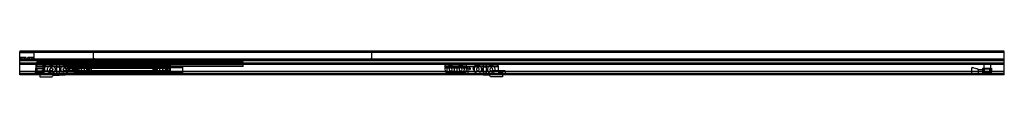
# Model space of a CAD drawing. Header units: millimetres. Extents: x 0 to 2700, y -5 to 64.
import ezdxf

# ---------------------------------------------------------------- set-up
doc = ezdxf.new("R2010")
doc.units = ezdxf.units.MM
doc.header["$LTSCALE"] = 10
doc.linetypes.add('ALLCAD_Strich', pattern=[0.2, 0.15, -0.05])
doc.layers.add('BESCH_KONT_sich_schn_ansi_2d', color=40, linetype='Continuous')

msp = doc.modelspace()

# ---------------------------------------------------------------- linework, layer by layer
at = {"layer": 'BESCH_KONT_sich_schn_ansi_2d', "linetype": 'ALLCAD_Strich', "extrusion": (0, 1, -2.22045e-16)}
for p, q in [((2700, 64.5), (0, 64.5)), ((0, 42.7), (0, 64.5)), ((2700, 61.5), (0, 61.5)), ((40, 60), (0, 60)), ((40, 40), (40, 60)), ((202, 45), (202, 61.5)), ((966, 61.5), (202, 61.5)), ((966, 45), (966, 61.5)), ((2700, 42.7), (2700, 64.5)), ((2700, 42.7), (0, 42.7)), ((0, 42), (0, 42.7)), ((40, 42.5), (0, 42.5)), ((2700, 42), (0, 42)), ((0, 2), (0, 42)), ((40, 41), (0, 41)), ((2700, 40.9), (0, 40.9)), ((2700, 40.2), (0, 40.2)), ((40, 40), (0, 40)), ((2700, 40), (0, 40)), ((2700, 38.5), (0, 38.5)), ((0, 32), (0, 32)), ((0, 32), (0, 32)), ((0, 32), (0, 32)), ((0, 32), (0, 32)), ((0, 32), (0, 32)), ((0, 32), (0, 32)), ((0, 32), (0, 32)), ((0, 32), (0, 32)), ((0, 32), (0, 32)), ((0, 32), (0, 32)), ((0, 32), (0, 32)), ((0, 32), (0, 32)), ((0, 32), (0, 32)), ((0, 32), (0, 32)), ((0, 32), (0, 32)), ((0, 32), (0, 32)), ((0, 32), (0, 32)), ((0, 32), (0, 32)), ((0, 32), (0, 32)), ((0, 32), (0, 32)), ((0, 32), (0, 32)), ((0, 32), (0, 32)), ((0, 32), (0, 32)), ((0, 32), (0, 32)), ((0, 32), (0, 32)), ((0, 32), (0, 32)), ((0, 32), (0, 32)), ((0, 32), (0, 32)), ((0, 32), (0, 32)), ((0, 32), (0, 32)), ((0, 32), (0, 32)), ((2700, 32), (0, 32)), ((2700, 29.5), (0, 29.5)), ((2700, 28), (0, 28)), ((10, 47.5), (2.5, 47.5)), ((2.5, 42.5), (2.5, 47.5)), ((7, 41), (7, 47.5)), ((17.5, 47.5), (10, 47.5)), ((13, 41), (13, 47.5)), ((17.5, 42.5), (17.5, 47.5)), ((30, 47.5), (22.5, 47.5)), ((22.5, 42.5), (22.5, 47.5)), ((27, 41), (27, 47.5)), ((37.5, 47.5), (30, 47.5)), ((33, 41), (33, 47.5)), ((37.5, 42.5), (37.5, 47.5)), ((40, 41), (40, 41)), ((40, 41), (40, 41)), ((40, 41), (40, 41)), ((40, 41), (40, 41)), ((40, 41), (40, 41)), ((40, 41), (40, 41)), ((40, 41), (40, 41)), ((40, 41), (40, 41)), ((40, 41), (40, 41)), ((40, 41), (40, 41)), ((40, 41), (40, 41)), ((40, 41), (40, 41)), ((40, 41), (40, 41)), ((40, 41), (40, 41)), ((40, 41), (40, 41)), ((40, 41), (40, 41)), ((40, 41), (40, 41)), ((40, 41), (40, 41)), ((40, 41), (40, 41)), ((40, 41), (40, 41)), ((40, 41), (40, 41)), ((40, 41), (40, 41)), ((40, 41), (40, 41)), ((40, 41), (40, 41)), ((40, 41), (40, 41)), ((40, 41), (40, 41)), ((40, 41), (40, 41)), ((40, 41), (40, 41)), ((40, 41), (40, 41)), ((40, 41), (40, 41)), ((40, 41), (40, 41)), ((40, 41), (40, 41)), ((40, 41), (40, 41)), ((40, 41), (40, 41)), ((45.5, 16), (45.5, 29)), ((64.5, 29), (45.5, 29)), ((613, 36.4), (47, 36.4)), ((47, 30.4), (47, 36.4)), ((613, 35.9), (47, 35.9)), ((613, 31.9), (47, 31.9)), ((613, 31.4), (47, 31.4)), ((613, 30.9), (47, 30.9)), ((613, 30.4), (47, 30.4)), ((47, 28.9), (47, 30.4)), ((613, 28.9), (47, 28.9)), ((47, 22.9), (47, 28.9)), ((47, 27.9), (47, 27.9)), ((47, 27.9), (47, 27.9)), ((47, 27.9), (47, 27.9)), ((47, 27.9), (47, 27.9)), ((47, 27.9), (47, 27.9)), ((47, 27.9), (47, 27.9)), ((47, 27.9), (47, 27.9)), ((47, 27.9), (47, 27.9)), ((47, 27.9), (47, 27.9)), ((47, 27.9), (613, 27.9)), ((47, 27.9), (47, 27.9)), ((47, 27.9), (47, 27.9)), ((47, 27.9), (47, 27.9)), ((47, 27.9), (47, 27.9)), ((47, 27.9), (47, 27.9)), ((47, 27.9), (47, 27.9)), ((47, 27.9), (47, 27.9)), ((47, 27.9), (47, 27.9)), ((47, 27.9), (47, 27.9)), ((47, 27.9), (47, 27.9)), ((47, 27.9), (47, 27.9)), ((47, 27.9), (47, 27.9)), ((47, 27.9), (47, 27.9)), ((47, 27.9), (47, 27.9)), ((47, 27.9), (47, 27.9)), ((47, 27.9), (47, 27.9)), ((47, 27.9), (47, 27.9)), ((47, 27.9), (47, 27.9)), ((47, 27.9), (47, 27.9)), ((47, 27.9), (47, 27.9)), ((47, 27.9), (47, 27.9)), ((64.5, 36.4), (64.5, 31.9)), ((64.5, 29), (64.5, 30.9)), ((64.5, 16), (64.5, 29)), ((67.5, 36.4), (67.5, 31.9)), ((67.5, 27.9), (67.5, 30.9)), ((72.6, 27.9), (130.6, 27.9)), ((101, 27.9), (101, 19.6)), ((109, 27.9), (109, 19.8)), ((413.6, 27.9), (130.6, 27.9)), ((130.6, 23.9), (130.6, 27.9)), ((130.6, 27.9), (130.6, 23.9)), ((134.5, 36.4), (134.5, 31.9)), ((134.5, 27.9), (134.5, 30.9)), ((137.5, 36.4), (137.5, 31.9)), ((137.5, 27.9), (137.5, 30.9)), ((202, 45), (205, 45)), ((204.5, 36.4), (204.5, 31.9)), ((204.5, 27.9), (204.5, 30.9)), ((205, 45), (205, 45)), ((205, 45), (205, 45)), ((205, 45), (205, 45)), ((205, 45), (205, 45)), ((205, 45), (205, 45)), ((205, 45), (205, 45)), ((205, 45), (205, 45)), ((205, 45), (205, 45)), ((205, 45), (205, 45)), ((205, 45), (205, 45)), ((205, 45), (205, 45)), ((205, 45), (205, 45)), ((205, 45), (205, 45)), ((205, 45), (205, 45)), ((205, 45), (205, 45)), ((205, 45), (205, 45)), ((205, 45), (205, 45)), ((205, 45), (205, 45)), ((205, 45), (205, 45)), ((205, 45), (205, 45)), ((205, 45), (205, 45)), ((205, 45), (205, 45)), ((205, 45), (205, 45)), ((205, 45), (205, 45)), ((205, 45), (205, 45)), ((205, 45), (205, 45)), ((205, 45), (205, 45)), ((205, 45), (205, 45)), ((205, 45), (205, 45)), ((205, 45), (205, 45)), ((205, 45), (205, 40)), ((963, 40), (205, 40)), ((207.5, 36.4), (207.5, 31.9)), ((207.5, 27.9), (207.5, 30.9)), ((310.5, 36.4), (310.5, 31.9)), ((310.5, 27.9), (310.5, 30.9)), ((313.5, 36.4), (313.5, 31.9)), ((313.5, 27.9), (313.5, 30.9)), ((380.5, 36.4), (380.5, 31.9)), ((380.5, 27.9), (380.5, 30.9)), ((383.5, 36.4), (383.5, 31.9)), ((383.5, 27.9), (383.5, 30.9)), ((413.6, 23.9), (413.6, 27.9)), ((450.5, 36.4), (450.5, 31.9)), ((450.5, 27.9), (450.5, 30.9)), ((453.5, 36.4), (453.5, 31.9)), ((453.5, 27.9), (453.5, 30.9)), ((520.5, 36.4), (520.5, 31.9)), ((520.5, 27.9), (520.5, 30.9)), ((523.5, 36.4), (523.5, 31.9)), ((523.5, 27.9), (523.5, 30.9)), ((590.5, 36.4), (590.5, 31.9)), ((590.5, 27.9), (590.5, 30.9)), ((593.5, 36.4), (593.5, 31.9)), ((593.5, 27.9), (593.5, 30.9)), ((613, 30.4), (613, 36.4)), ((613, 28.9), (613, 30.4)), ((613, 22.9), (613, 28.9)), ((963, 40), (963, 45)), ((963, 45), (966, 45)), ((1165.4, 27.9), (1165.4, 23.9)), ((1165.4, 27.9), (1225.4, 27.9)), ((1225.4, 27.9), (1225.4, 23.9)), ((1249.4, 23.9), (1249.4, 27.9)), ((1249.4, 27.9), (1307.4, 27.9)), ((1271, 27.9), (1271, 19.8)), ((1279, 27.9), (1279, 19.6)), ((2643.5, 29), (2643.5, 16)), ((2643.5, 29), (2662.5, 29)), ((2662.5, 29), (2662.5, 16)), ((2700, 42), (2700, 42.7)), ((2700, 2), (2700, 42)), ((2700, 9), (0, 9)), ((2700, 4), (0, 4)), ((2700, 2.5), (0, 2.5)), ((2700, 2), (0, 2)), ((0, 0), (0, 2)), ((2700, 0), (0, 0)), ((45.5, 18), (43, 18)), ((43, 18), (43, 8.5)), ((43, 8.5), (47.3, 8.5)), ((43, 5), (43, 8.5)), ((43, 8), (45, 8)), ((43, 6.5), (45, 6.5)), ((43, 5), (43, 5)), ((43, 5), (43, 5)), ((43, 5), (43, 5)), ((43, 5), (43, 5)), ((43, 5), (43, 5)), ((43, 5), (43, 5)), ((43, 5), (43, 5)), ((43, 5), (43, 5)), ((43, 5), (43, 5)), ((43, 5), (43, 5)), ((43, 5), (43, 5)), ((43, 5), (43, 5)), ((43, 5), (43, 5)), ((43, 5), (43, 5)), ((43, 5), (43, 5)), ((43, 5), (43, 5)), ((43, 5), (43, 5)), ((43, 5), (43, 5)), ((43, 5), (43, 5)), ((43, 5), (43, 5)), ((43, 5), (43, 5)), ((43, 5), (43, 5)), ((43, 5), (43, 5)), ((43, 5), (43, 5)), ((43, 5), (43, 5)), ((43, 5), (43, 5)), ((43, 5), (43, 5)), ((43, 5), (43, 5)), ((43, 5), (43, 5)), ((43, 5), (43, 5)), ((43, 0), (43, 5)), ((43, 5), (67, 5)), ((45, 3), (43, 3)), ((45, 3), (43, 3)), ((45, 8.5), (45, 16)), ((45, 16), (45.5, 16)), ((45, 6.5), (45, 8.5)), ((47.3, 6.5), (45, 6.5)), ((45, 6.5), (45, 3)), ((45, 6.5), (45, 3)), ((45.3, 14.5), (47.3, 14.5)), ((45.3, 6.5), (45.3, 14.5)), ((64.5, 18), (45.5, 18)), ((64.5, 16), (45.5, 16)), ((47, 23.9), (613, 23.9)), ((613, 22.9), (47, 22.9)), ((47, 22.4), (47, 22.9)), ((151, 22.4), (47, 22.4)), ((47.3, 14.5), (47.3, 8.5)), ((47.3, 6.5), (47.3, 8.5)), ((47.3, 8.5), (47.3, 6.5)), ((47.3, 8.5), (62.8, 8.5)), ((47.3, 6.5), (62.8, 6.5)), ((62.8, 6.5), (47.3, 6.5)), ((49.1, 0.9), (49.1, 10.9)), ((49.1, 10.9), (85.1, 10.9)), ((49.1, 0.9), (85.1, 0.9)), ((50, 0), (50, 6.5)), ((52.5, 6.5), (52.5, 8.5)), ((52.8, 16), (52.8, 18)), ((53.3, 6.5), (53.3, 8.5)), ((67.6, 8.4), (55.6, 8.4)), ((55.6, 8.4), (55.6, 0)), ((55.6, 0.9), (85.1, 0.9)), ((55.6, 0), (55.6, -5.1)), ((56.8, 6.5), (56.8, 8.5)), ((57.3, 16), (57.3, 18)), ((57.5, 6.5), (57.5, 8.5)), ((60, 0), (60, 6.5)), ((62.8, 14.5), (64.8, 14.5)), ((62.8, 8.5), (62.8, 14.5)), ((62.8, 8.5), (67, 8.5)), ((62.8, 8.5), (62.8, 6.5)), ((62.8, 6.5), (62.8, 8.5)), ((65, 6.5), (62.8, 6.5)), ((67, 18), (64.5, 18)), ((64.5, 16), (65, 16)), ((64.8, 14.5), (64.8, 6.5)), ((65, 16), (65, 8.5)), ((65, 6.5), (65, 8.5)), ((65, 8), (67, 8)), ((65, 6.5), (67, 6.5)), ((65, 3), (65, 6.5)), ((65, 3), (65, 6.5)), ((67, 3), (65, 3)), ((67, 3), (65, 3)), ((67, 8.5), (67, 18)), ((67, 5), (67, 8.5)), ((67, 0), (67, 5)), ((67.6, 21.9), (67.6, 22.9)), ((67.6, 21.9), (67.6, 8.4)), ((150.6, 21.9), (67.6, 21.9)), ((67.6, 10.9), (85.1, 10.9)), ((67.6, 8.4), (67.6, 8.4)), ((67.6, 8.4), (67.6, 8.4)), ((67.6, 8.4), (67.6, 8.4)), ((67.6, 8.4), (67.6, 8.4)), ((67.6, 8.4), (67.6, 8.4)), ((67.6, 8.4), (67.6, 8.4)), ((67.6, 8.4), (67.6, 8.4)), ((67.6, 8.4), (67.6, 8.4)), ((67.6, 8.4), (67.6, 8.4)), ((67.6, 8.4), (67.6, 8.4)), ((67.6, 8.4), (67.6, 8.4)), ((67.6, 8.4), (67.6, 8.4)), ((67.6, 8.4), (67.6, 8.4)), ((67.6, 8.4), (67.6, 8.4)), ((67.6, 8.4), (67.6, 8.4)), ((67.6, 8.4), (67.6, 8.4)), ((67.6, 8.4), (67.6, 8.4)), ((67.7, 23.9), (130.6, 23.9)), ((85.1, 0.9), (85.1, 10.9)), ((85.1, 0.9), (85.1, 10.9)), ((101, 19.6), (101, 10.2)), ((101, 10.2), (101, -0.6)), ((103.6, 21.9), (103.6, 23.9)), ((106.4, 23.9), (106.4, 21.9)), ((106.6, -0.6), (117.2, 0)), ((109, 19.8), (109, 10)), ((109, 10), (109, -0.5)), ((117.2, 0), (145.9, 1.6)), ((413.6, 26.9), (130.6, 26.9)), ((130.6, 18.4), (130.6, 23.9)), ((413.6, 23.9), (130.6, 23.9)), ((130.6, 0.8), (130.6, 23.9)), ((134.3, 18.4), (130.6, 18.4)), ((133.7, 17.6), (130.6, 17.6)), ((413.6, 10.6), (130.6, 10.6)), ((413.6, 9.9), (130.6, 9.9)), ((130.6, 7.9), (130.6, 9.9)), ((413.6, 7.9), (130.6, 7.9)), ((144.3, 18.4), (136.9, 18.4)), ((143.7, 17.6), (137.5, 17.6)), ((413.6, 18.4), (146.9, 18.4)), ((413.6, 17.6), (147.5, 17.6)), ((150.6, 23.9), (150.6, 21.9)), ((150.6, 19.4), (150.6, 21.9)), ((150.6, 19.4), (195.6, 19.4)), ((150.6, 8.9), (150.6, 19.4)), ((195.6, 8.9), (150.6, 8.9)), ((150.6, 6.6), (150.6, 8.9)), ((151, 22.4), (151, 21.9)), ((447, 22.4), (151, 22.4)), ((151, 21.9), (151, 19.4)), ((447, 21.9), (151, 21.9)), ((447, 20.4), (151, 20.4)), ((151, 19.4), (151, 8.9)), ((151, 8.9), (151, 0)), ((151, 7.9), (447, 7.9)), ((151, 6.9), (447, 6.9)), ((447, 5.4), (151, 5.4)), ((447, 1.4), (151, 1.4)), ((151, 0), (151, -0.1)), ((447, 19.4), (195.6, 19.4)), ((195.6, 19.4), (195.6, 8.9)), ((195.6, 19.4), (195.6, 19.4)), ((195.6, 19.4), (195.6, 19.4)), ((195.6, 19.4), (195.6, 19.4)), ((195.6, 19.4), (195.6, 19.4)), ((195.6, 19.4), (195.6, 19.4)), ((195.6, 19.4), (195.6, 19.4)), ((195.6, 19.4), (195.6, 19.4)), ((195.6, 19.4), (195.6, 19.4)), ((195.6, 19.4), (195.6, 19.4)), ((195.6, 19.4), (195.6, 19.4)), ((195.6, 19.4), (195.6, 19.4)), ((195.6, 19.4), (195.6, 19.4)), ((195.6, 19.4), (195.6, 19.4)), ((195.6, 19.4), (195.6, 19.4)), ((195.6, 19.4), (195.6, 19.4)), ((195.6, 19.4), (195.6, 19.4)), ((195.6, 19.4), (195.6, 19.4)), ((195.6, 19.4), (195.6, 19.4)), ((195.6, 19.4), (195.6, 19.4)), ((195.6, 19.4), (195.6, 19.4)), ((195.6, 19.4), (195.6, 19.4)), ((195.6, 19.4), (195.6, 19.4)), ((195.6, 19.4), (195.6, 19.4)), ((447, 8.9), (195.6, 8.9)), ((204.5, 5.4), (204.5, 7.9)), ((207.5, 5.4), (207.5, 7.9)), ((310.5, 5.4), (310.5, 7.9)), ((313.5, 5.4), (313.5, 7.9)), ((365.6, 19.4), (410.6, 19.4)), ((365.6, 8.9), (365.6, 19.4)), ((410.6, 8.9), (365.6, 8.9)), ((380.5, 5.4), (380.5, 7.9)), ((383.5, 5.4), (383.5, 7.9)), ((410.6, 19.4), (410.6, 8.9)), ((410.6, 19.4), (410.6, 19.4)), ((410.6, 19.4), (410.6, 19.4)), ((410.6, 19.4), (410.6, 19.4)), ((410.6, 19.4), (410.6, 19.4)), ((410.6, 19.4), (410.6, 19.4)), ((410.6, 19.4), (410.6, 19.4)), ((410.6, 19.4), (410.6, 19.4)), ((410.6, 19.4), (410.6, 19.4)), ((410.6, 19.4), (410.6, 19.4)), ((410.6, 19.4), (410.6, 19.4)), ((410.6, 19.4), (410.6, 19.4)), ((410.6, 19.4), (410.6, 19.4)), ((410.6, 19.4), (410.6, 19.4)), ((410.6, 19.4), (410.6, 19.4)), ((410.6, 19.4), (410.6, 19.4)), ((410.6, 19.4), (410.6, 19.4)), ((410.6, 19.4), (410.6, 19.4)), ((410.6, 19.4), (410.6, 19.4)), ((410.6, 19.4), (410.6, 19.4)), ((410.6, 19.4), (410.6, 19.4)), ((410.6, 19.4), (410.6, 19.4)), ((410.6, 19.4), (410.6, 19.4)), ((410.6, 19.4), (410.6, 19.4)), ((413.6, 18.4), (413.6, 23.9)), ((413.6, 17.6), (413.6, 18.4)), ((413.6, 10.6), (413.6, 17.6)), ((413.6, 9.9), (413.6, 10.6)), ((413.6, 7.9), (413.6, 9.9)), ((613, 22.4), (447, 22.4)), ((447, 21.9), (447, 22.4)), ((447, 19.4), (447, 21.9)), ((447, 8.9), (447, 19.4)), ((447, 0), (447, 8.9)), ((447, -0.1), (447, 0)), ((613, 22.4), (613, 22.9)), ((1165.4, 23.9), (1165.4, 21.9)), ((1165.4, 23.9), (1225.4, 23.9)), ((1165.4, 21.9), (1165.4, 18.4)), ((1165.4, 21.9), (1225.4, 21.9)), ((1180, 18.4), (1165.4, 18.4)), ((1165.4, 18.4), (1165.4, 16.6)), ((1165.4, 16.6), (1168.4, 6.6)), ((1168.4, 6.6), (1222.4, 6.6)), ((1207, 18.4), (1183.8, 18.4)), ((1225.4, 18.4), (1210.8, 18.4)), ((1225.4, 16.6), (1222.4, 6.6)), ((1225.4, 23.9), (1225.4, 21.9)), ((1225.4, 21.9), (1225.4, 21.9)), ((1225.4, 21.9), (1225.4, 21.9)), ((1225.4, 21.9), (1225.4, 21.9)), ((1225.4, 21.9), (1225.4, 21.9)), ((1225.4, 21.9), (1225.4, 21.9)), ((1225.4, 21.9), (1225.4, 21.9)), ((1225.4, 21.9), (1225.4, 21.9)), ((1225.4, 21.9), (1225.4, 21.9)), ((1225.4, 21.9), (1225.4, 21.9)), ((1225.4, 21.9), (1225.4, 21.9)), ((1225.4, 21.9), (1225.4, 21.9)), ((1225.4, 21.9), (1225.4, 21.9)), ((1225.4, 21.9), (1225.4, 21.9)), ((1225.4, 21.9), (1225.4, 21.9)), ((1225.4, 21.9), (1225.4, 21.9)), ((1225.4, 21.9), (1225.4, 21.9)), ((1225.4, 21.9), (1225.4, 21.9)), ((1225.4, 21.9), (1225.4, 21.9)), ((1225.4, 21.9), (1225.4, 21.9)), ((1225.4, 21.9), (1225.4, 21.9)), ((1225.4, 21.9), (1225.4, 21.9)), ((1225.4, 21.9), (1225.4, 21.9)), ((1225.4, 21.9), (1225.4, 21.9)), ((1225.4, 21.9), (1225.4, 18.4)), ((1225.4, 18.4), (1225.4, 16.6)), ((1229.4, 23.9), (1249.4, 23.9)), ((1229.4, 21.9), (1229.4, 23.9)), ((1229.4, 21.9), (1229.4, 21.9)), ((1229.4, 21.9), (1229.4, 21.9)), ((1229.4, 21.9), (1229.4, 21.9)), ((1229.4, 21.9), (1229.4, 21.9)), ((1229.4, 21.9), (1229.4, 21.9)), ((1229.4, 21.9), (1229.4, 21.9)), ((1229.4, 21.9), (1229.4, 21.9)), ((1229.4, 21.9), (1229.4, 21.9)), ((1229.4, 21.9), (1229.4, 21.9)), ((1229.4, 21.9), (1229.4, 21.9)), ((1229.4, 21.9), (1229.4, 21.9)), ((1229.4, 21.9), (1229.4, 21.9)), ((1229.4, 21.9), (1229.4, 21.9)), ((1229.4, 21.9), (1229.4, 21.9)), ((1229.4, 21.9), (1229.4, 21.9)), ((1229.4, 21.9), (1229.4, 21.9)), ((1229.4, 21.9), (1229.4, 21.9)), ((1229.4, 21.9), (1229.4, 21.9)), ((1229.4, 21.9), (1229.4, 21.9)), ((1229.4, 21.9), (1229.4, 21.9)), ((1229.4, 21.9), (1229.4, 21.9)), ((1229.4, 21.9), (1229.4, 21.9)), ((1229.4, 21.9), (1229.4, 21.9)), ((1229.4, 21.9), (1229.4, 21.9)), ((1229.4, 21.9), (1229.4, 21.9)), ((1312.4, 21.9), (1229.4, 21.9)), ((1229.4, 6.6), (1229.4, 21.9)), ((1262.8, 0), (1234.1, 1.6)), ((1249.4, 23.9), (1312.3, 23.9)), ((1273.4, -0.6), (1262.8, 0)), ((1271, 19.8), (1271, 10)), ((1271, 10), (1271, -0.5)), ((1273.6, 21.9), (1273.6, 23.9)), ((1276.4, 23.9), (1276.4, 21.9)), ((1279, 19.6), (1279, 10.2)), ((1279, 10.2), (1279, -0.6)), ((1294.9, 10.9), (1294.9, 5.9)), ((1312.4, 10.9), (1294.9, 10.9)), ((1294.9, 10.9), (1294.9, 5.9)), ((1330.9, 10.9), (1294.9, 10.9)), ((1294.9, 5.9), (1294.9, 0.9)), ((1294.9, 5.9), (1294.9, 0.9)), ((1324.4, 0.9), (1294.9, 0.9)), ((1330.9, 0.9), (1294.9, 0.9)), ((1312.4, 22.9), (1312.4, 21.9)), ((1312.4, 21.9), (1312.4, 8.4)), ((1312.4, 8.4), (1324.4, 8.4)), ((1324.4, 8.4), (1324.4, 0)), ((1324.4, 0), (1324.4, -5.1)), ((1330.9, 10.9), (1330.9, 5.9)), ((1330.9, 5.9), (1330.9, 0.9)), ((2611, 0), (2611, 20)), ((2629, 15), (2611, 20)), ((2629, 5), (2611, 0)), ((2629, 5), (2629, 15)), ((2629, 15), (2641, 15)), ((2629, 5), (2641, 5)), ((2641, 8.5), (2641, 18)), ((2641, 18), (2643.5, 18)), ((2641, 8.5), (2645.2, 8.5)), ((2641, 5), (2641, 8.5)), ((2641, 8), (2643, 8)), ((2641, 6.5), (2643, 6.5)), ((2641, 5), (2665, 5)), ((2641, 0), (2641, 5)), ((2643, 3), (2641, 3)), ((2643, 3), (2641, 3)), ((2643, 16), (2643, 8.5)), ((2643.5, 16), (2643, 16)), ((2643, 6.5), (2643, 8.5)), ((2645.2, 6.5), (2643, 6.5)), ((2643, 6.5), (2643, 3)), ((2643, 6.5), (2643, 3)), ((2643.2, 14.5), (2645.2, 14.5)), ((2643.2, 6.5), (2643.2, 14.5)), ((2643.5, 18), (2662.5, 18)), ((2643.5, 16), (2662.5, 16)), ((2645.2, 14.5), (2645.2, 8.5)), ((2645.2, 6.5), (2645.2, 8.5)), ((2645.2, 8.5), (2645.2, 6.5)), ((2660.7, 8.5), (2645.2, 8.5)), ((2645.2, 6.5), (2660.7, 6.5)), ((2645.2, 6.5), (2660.7, 6.5)), ((2648, 0), (2648, 6.5)), ((2650.5, 6.5), (2650.5, 8.5)), ((2650.8, 16), (2650.8, 18)), ((2651.2, 6.5), (2651.2, 8.5)), ((2654.7, 6.5), (2654.7, 8.5)), ((2655.2, 16), (2655.2, 18)), ((2655.5, 6.5), (2655.5, 8.5)), ((2658, 0), (2658, 6.5)), ((2660.7, 14.5), (2662.7, 14.5)), ((2660.7, 8.5), (2660.7, 14.5)), ((2660.7, 6.5), (2660.7, 8.5)), ((2660.7, 8.5), (2665, 8.5)), ((2660.7, 8.5), (2660.7, 6.5)), ((2663, 6.5), (2660.7, 6.5)), ((2662.5, 18), (2665, 18)), ((2663, 16), (2662.5, 16)), ((2662.7, 14.5), (2662.7, 6.5)), ((2663, 8.5), (2663, 16)), ((2663, 6.5), (2663, 8.5)), ((2663, 8), (2665, 8)), ((2663, 6.5), (2665, 6.5)), ((2663, 3), (2663, 6.5)), ((2663, 3), (2663, 6.5)), ((2665, 3), (2663, 3)), ((2665, 3), (2663, 3)), ((2665, 18), (2665, 8.5)), ((2665, 5), (2665, 8.5)), ((2665, 5), (2665, 5)), ((2665, 5), (2665, 5)), ((2665, 5), (2665, 5)), ((2665, 5), (2665, 5)), ((2665, 5), (2665, 5)), ((2665, 5), (2665, 5)), ((2665, 5), (2665, 5)), ((2665, 5), (2665, 5)), ((2665, 5), (2665, 5)), ((2665, 5), (2665, 5)), ((2665, 5), (2665, 5)), ((2665, 5), (2665, 5)), ((2665, 5), (2665, 5)), ((2665, 5), (2665, 5)), ((2665, 5), (2665, 5)), ((2665, 5), (2665, 5)), ((2665, 5), (2665, 5)), ((2665, 5), (2665, 5)), ((2665, 5), (2665, 5)), ((2665, 5), (2665, 5)), ((2665, 5), (2665, 5)), ((2665, 0), (2665, 5)), ((2665, 5), (2665, 5)), ((2665, 5), (2665, 5)), ((2665, 5), (2665, 5)), ((2665, 5), (2665, 5)), ((2665, 5), (2665, 5)), ((2665, 5), (2665, 5)), ((2665, 5), (2665, 5)), ((2665, 5), (2665, 5)), ((2665, 5), (2665, 5)), ((2665, 5), (2665, 5)), ((2665, 5), (2665, 5)), ((2700, 0), (2700, 2)), ((55.6, -5.1), (88.6, -5.1)), ((88.6, -5.1), (92.1, -0.6)), ((92.1, -0.6), (106.6, -0.6)), ((447, -0.1), (151, -0.1)), ((1287.9, -0.6), (1273.4, -0.6)), ((1291.4, -5.1), (1287.9, -0.6)), ((1324.4, -5.1), (1291.4, -5.1))]:
    msp.add_line(p, q, dxfattribs=at)
at = {"layer": 'BESCH_KONT_sich_schn_ansi_2d', "linetype": 'ALLCAD_Strich'}
for centre, radius in [((86.6, 14.9), 10.5), ((86.6, 14.9), 4), ((123.6, 14.9), 10.5), ((123.6, 14.9), 4), ((157.6, 14.9), 2), ((173.1, 14.9), 10.5), ((173.1, 14.9), 4), ((173.1, 14.9), 4), ((188.6, 14.9), 2), ((372.6, 14.9), 2), ((388.1, 14.9), 10.5), ((388.1, 14.9), 4), ((388.1, 14.9), 4), ((403.6, 14.9), 2)]:
    msp.add_circle(centre, radius, dxfattribs=at)
at = {"layer": 'BESCH_KONT_sich_schn_ansi_2d', "linetype": 'ALLCAD_Strich', "extrusion": (0, -2.22045e-16, -1)}
for centre, radius in [((-86.6, 14.9), 4), ((-105.1, 14.9), 6.25), ((-105.1, 14.9), 6.25), ((-123.6, 14.9), 4), ((-135.6, 16.9), 3), ((-135.6, 16.9), 2), ((-135.6, 16.9), 2), ((-145.6, 16.9), 3), ((-145.6, 16.9), 2), ((-145.6, 16.9), 2), ((-157.6, 14.9), 4), ((-188.6, 14.9), 4), ((-372.6, 14.9), 4), ((-403.6, 14.9), 4), ((-1181.9, 14.9), 10.5), ((-1181.9, 14.9), 4), ((-1181.9, 14.9), 4), ((-1208.9, 14.9), 10.5), ((-1208.9, 14.9), 4), ((-1208.9, 14.9), 4), ((-1234.4, 16.9), 2), ((-1244.4, 16.9), 2), ((-1256.4, 14.9), 10.5), ((-1256.4, 14.9), 4), ((-1256.4, 14.9), 4), ((-1274.9, 14.9), 6.25), ((-1274.9, 14.9), 6.25), ((-1293.4, 14.9), 10.5), ((-1293.4, 14.9), 4), ((-1293.4, 14.9), 4)]:
    msp.add_circle(centre, radius, dxfattribs=at)
for centre, radius, start, end in [((-72.6, 22.9), 5, 11.537, 90), ((-1307.4, 22.9), 5, 90, 168.463), ((-72.6, 22.9), 5, 0, 11.537), ((-195.6, 19.4), 0.00093, 90, 180), ((-195.6, 19.4), 0.00093, 180, 270), ((-195.6, 19.4), 0.00116, 90, 180), ((-195.6, 19.4), 0.00116, 180, 270), ((-195.6, 19.4), 0.00271, 0, 90), ((-195.6, 19.4), 0.00271, 270, 0), ((-195.6, 19.4), 0.00116, 90, 180), ((-195.6, 19.4), 0.00116, 180, 270), ((-195.6, 19.4), 0.00271, 0, 90), ((-195.6, 19.4), 0.00271, 270, 0), ((-410.6, 19.4), 0.00093, 90, 180), ((-410.6, 19.4), 0.00093, 180, 270), ((-410.6, 19.4), 0.00116, 90, 180), ((-410.6, 19.4), 0.00116, 180, 270), ((-410.6, 19.4), 0.00271, 0, 90), ((-410.6, 19.4), 0.00271, 270, 0), ((-410.6, 19.4), 0.00116, 90, 180), ((-410.6, 19.4), 0.00116, 180, 270), ((-410.6, 19.4), 0.00271, 0, 90), ((-410.6, 19.4), 0.00271, 270, 0), ((-1225.4, 21.9), 0.00093, 270, 0), ((-1225.4, 21.9), 0.00093, 360, 90), ((-1225.4, 21.9), 0.00116, 0, 90), ((-1225.4, 21.9), 0.00116, 270, 360), ((-1225.4, 21.9), 0.00116, 90, 180), ((-1225.4, 21.9), 0.00116, 180, 270), ((-1225.4, 21.9), 0.00116, 0, 90), ((-1225.4, 21.9), 0.00116, 270, 360), ((-1225.4, 21.9), 0.00116, 90, 180), ((-1225.4, 21.9), 0.00116, 180, 270), ((-1229.4, 21.9), 0.00093, 90, 180), ((-1229.4, 21.9), 0.00093, 180, 270), ((-1229.4, 21.9), 0.00116, 90, 180), ((-1229.4, 21.9), 0.00116, 180, 270), ((-1229.4, 21.9), 0.00271, 0, 90), ((-1229.4, 21.9), 0.00271, 270, 360), ((-1229.4, 21.9), 0.00116, 90, 180), ((-1229.4, 21.9), 0.00116, 180, 270), ((-1229.4, 21.9), 0.00271, 0, 90), ((-1229.4, 21.9), 0.00271, 270, 360), ((-1234.4, 6.6), 5, 273.2519, 0), ((-1307.4, 22.9), 5, 168.463, 180)]:
    msp.add_arc(centre, radius, start, end, dxfattribs=at)
at = {"layer": 'BESCH_KONT_sich_schn_ansi_2d', "linetype": 'ALLCAD_Strich'}
for centre, radius, start, end in [((145.6, 6.6), 5, 273.2519, 0), ((195.6, 19.4), 0.00217, 270, 0), ((195.6, 19.4), 0.00217, 360, 90), ((195.6, 19.4), 0.00271, 270, 0), ((195.6, 19.4), 0.00271, 0, 90), ((195.6, 19.4), 0.00116, 180, 270), ((195.6, 19.4), 0.00116, 90, 180), ((195.6, 19.4), 0.00271, 270, 0), ((195.6, 19.4), 0.00271, 0, 90), ((195.6, 19.4), 0.00116, 180, 270), ((195.6, 19.4), 0.00116, 90, 180), ((410.6, 19.4), 0.00217, 270, 0), ((410.6, 19.4), 0.00217, 360, 90), ((410.6, 19.4), 0.00271, 270, 0), ((410.6, 19.4), 0.00271, 0, 90), ((410.6, 19.4), 0.00116, 180, 270), ((410.6, 19.4), 0.00116, 90, 180), ((410.6, 19.4), 0.00271, 270, 0), ((410.6, 19.4), 0.00271, 0, 90), ((410.6, 19.4), 0.00116, 180, 270), ((410.6, 19.4), 0.00116, 90, 180), ((1225.4, 21.9), 0.00217, 90, 180), ((1225.4, 21.9), 0.00217, 180, 270), ((1225.4, 21.9), 0.00271, 0, 90), ((1225.4, 21.9), 0.00271, 90, 180), ((1225.4, 21.9), 0.00271, 180, 270), ((1225.4, 21.9), 0.00271, 270, 360), ((1225.4, 21.9), 0.00271, 0, 90), ((1225.4, 21.9), 0.00271, 90, 180), ((1225.4, 21.9), 0.00271, 180, 270), ((1225.4, 21.9), 0.00271, 270, 360), ((1229.4, 21.9), 0.00217, 270, 0), ((1229.4, 21.9), 0.00217, 360, 90), ((1229.4, 21.9), 0.00271, 270, 360), ((1229.4, 21.9), 0.00271, 0, 90), ((1229.4, 21.9), 0.00116, 180, 270), ((1229.4, 21.9), 0.00116, 90, 180), ((1229.4, 21.9), 0.00271, 270, 360), ((1229.4, 21.9), 0.00271, 0, 90), ((1229.4, 21.9), 0.00116, 180, 270), ((1229.4, 21.9), 0.00116, 90, 180)]:
    msp.add_arc(centre, radius, start, end, dxfattribs=at)

doc.saveas('drawing.dxf')
